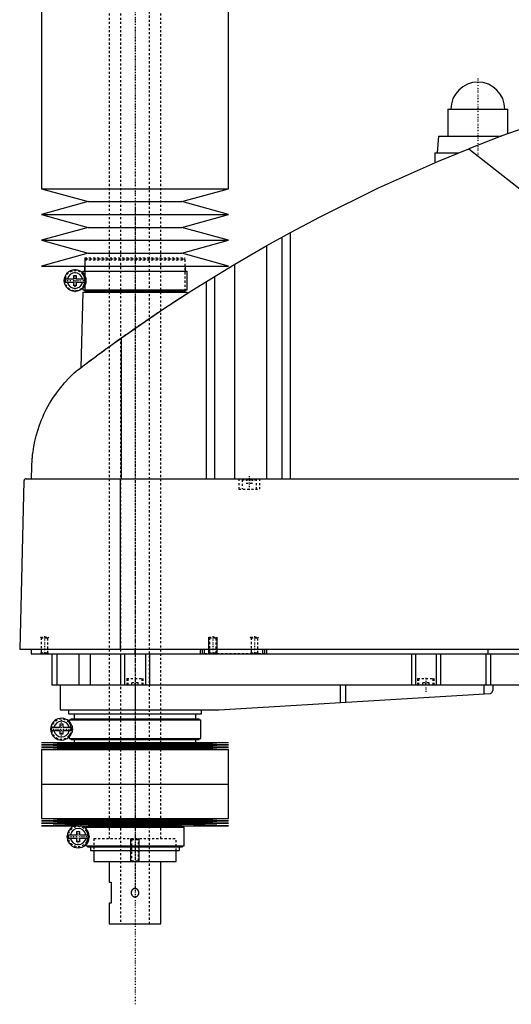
# Model space of a CAD drawing. Extents: x -1056 to 156, y -136 to 715.
# Tile 1 of 5: x -1056 to -819, y -136 to 338. Entities that reach past the tile are written whole.
import ezdxf

# ---------------------------------------------------------------- set-up
doc = ezdxf.new("R2010")
doc.units = 0
doc.linetypes.add('CENTER', pattern=[1.5, 0.45, -0.5, 0.05, -0.5])
doc.linetypes.add('DASHED', pattern=[2, 1, -1])
for name, color, linetype in [('AM_0', 7, 'CONTINUOUS'), ('AM_10', 7, 'CONTINUOUS'), ('AM_3', 7, 'DASHED'), ('AM_7', 7, 'CENTER')]:
    doc.layers.add(name, color=color, linetype=linetype)

msp = doc.modelspace()

# ---------------------------------------------------------------- linework, layer by layer
at = {"layer": 'AM_0', "color": 7, "linetype": 'CONTINUOUS'}
for p, q in [((-1045, 435.75), (-1045, 256.2)), ((-955, 256.2), (-955, 435.75)), ((-849.5, 294.5), (-849.5, 281.5)), ((-849.5, 294.5), (-820.5, 294.5)), ((-820.5, 282.67), (-820.5, 294.5)), ((-854, 281.5), (-854.5, 273.5)), ((-854, 281.5), (-823.65, 281.5)), ((-839.33, 275.44), (-695.22, 161.75)), ((-855.65, 273.5), (-855.65, 268.73)), ((-855.65, 273.5), (-844.16, 273.5)), ((-1045, 256.2), (-1022.5, 250)), ((-1045, 256.2), (-955, 256.2)), ((-977.5, 250), (-955, 256.2)), ((-1022.5, 250), (-1045, 243.8)), ((-1022.5, 250), (-977.5, 250)), ((-955, 243.8), (-977.5, 250)), ((-1045, 243.8), (-1022.5, 237.6)), ((-1045, 243.8), (-955, 243.8)), ((-977.5, 237.6), (-955, 243.8)), ((-1022.5, 237.6), (-1045, 231.4)), ((-1022.5, 237.6), (-977.5, 237.6)), ((-955, 231.4), (-977.5, 237.6)), ((-936.56, 228.89), (-925.22, 235.17)), ((-929.22, 116.6), (-929.22, 232.98)), ((-925.22, 116.6), (-925.22, 235.17)), ((-1045, 231.4), (-1022.5, 225.2)), ((-1045, 231.4), (-955, 231.4)), ((-977.5, 225.2), (-955, 231.4)), ((-951.96, 219.97), (-936.56, 228.89)), ((-936.56, 116.6), (-936.56, 228.89)), ((-1022.5, 225.2), (-1045, 219)), ((-1022.5, 225.2), (-977.5, 225.2)), ((-955, 219), (-977.5, 225.2)), ((-1045, 219), (-955, 219)), ((-1024.35, 219), (-1024.35, 216.5)), ((-975.65, 216.5), (-975.65, 219)), ((-965.65, 211.64), (-951.96, 219.97)), ((-951.96, 116.6), (-951.96, 219.97)), ((-1029.45, 212.9), (-1029.45, 214.5)), ((-1029.45, 214.5), (-1028.25, 214.5)), ((-1028.25, 214.5), (-1028.25, 212.9)), ((-1025.15, 216.5), (-1025.15, 215.72)), ((-1025.15, 216.5), (-974.85, 216.5)), ((-974.85, 207.5), (-974.85, 216.5)), ((-961.52, 116.6), (-961.52, 214.2)), ((-1033.63, 212.9), (-1029.45, 212.9)), ((-1029.45, 211.1), (-1033.63, 211.1)), ((-1029.45, 209.5), (-1029.45, 211.1)), ((-1028.25, 209.5), (-1029.45, 209.5)), ((-1028.25, 212.9), (-1024.07, 212.9)), ((-1028.25, 211.1), (-1028.25, 209.5)), ((-1024.07, 211.1), (-1028.25, 211.1)), ((-965.65, 116.6), (-965.65, 211.64)), ((-1025.17, 206.5), (-1026.04, 170.15)), ((-1025.17, 206.5), (-974.83, 206.5)), ((-1025.15, 208.28), (-1025.15, 207.5)), ((-1025.15, 207.5), (-974.85, 207.5)), ((-1024.35, 207.5), (-1024.35, 207)), ((-1024.35, 207), (-975.65, 207)), ((-1024.18, 207), (-1024.18, 206.5)), ((-975.83, 206.5), (-975.83, 207)), ((-975.65, 207), (-975.65, 207.5)), ((-974.81, 205.86), (-974.83, 206.5)), ((-1006.53, 116.6), (-1006.53, 184.45)), ((-1049.77, 116.6), (-1049.63, 122.62)), ((-1053.45, 115.63), (-1055.5, 34.5)), ((-1052.45, 116.6), (-482.05, 116.6)), ((-1007.01, 34.5), (-1007.01, 116.6)), ((-478.96, 34.5), (-1055.5, 34.5)), ((-1050, 34.5), (-1050, 32.5)), ((-1000, 32.5), (-1000, 34.5)), ((-968.5, 32.5), (-968.5, 34.5)), ((-967.5, 32.5), (-967.5, 34.5)), ((-966.5, 32.5), (-966.5, 34.5)), ((-938.5, 32.5), (-938.5, 34.5)), ((-937.5, 32.5), (-937.5, 34.5)), ((-936.5, 32.5), (-936.5, 34.5)), ((-830, 32.5), (-830, 34.5)), ((-1050, 32.5), (-510, 32.5)), ((-1040, 32.5), (-1040, 17.5)), ((-1037.69, 32.5), (-1037.69, 17.5)), ((-1027.09, 32.5), (-1027.09, 17.5)), ((-1021.56, 32.5), (-1021.56, 17.5)), ((-1007, 32.5), (-1007, 17.5)), ((-1005, 32.5), (-1005, 17.5)), ((-995, 32.5), (-995, 17.5)), ((-993, 32.5), (-993, 17.5)), ((-867, 32.5), (-867, 17.5)), ((-865, 32.5), (-865, 17.5)), ((-855, 32.5), (-855, 17.5)), ((-853, 32.5), (-853, 17.5)), ((-831.18, 32.5), (-831.18, 17.5)), ((-828.85, 32.5), (-828.85, 17.5)), ((-1040, 17.5), (-732, 17.5)), ((-1036, 17.5), (-1036, 5.5)), ((-1000, 17.5), (-1000, 5.5)), ((-901.33, 17.5), (-901.33, 8.99)), ((-898.68, 17.5), (-898.68, 9.14)), ((-832.14, 17.5), (-832.14, 13.1)), ((-827.8, 17.5), (-827.8, 14.74)), ((-959.7, 5.52), (-829.14, 13.27)), ((-1036, 5.5), (-960.3, 5.5)), ((-1032, 5.5), (-1032, 3.5)), ((-968, 3.5), (-968, 5.5)), ((-1032, 3.5), (-968, 3.5)), ((-1031.65, 0.7), (-1031.65, -0.08)), ((-1031.65, 0.7), (-968.35, 0.7)), ((-1030.85, 1.2), (-1030.85, 0.7)), ((-1030.85, 1.2), (-969.15, 1.2)), ((-1029.35, 3.5), (-1029.35, 1.2)), ((-970.65, 1.2), (-970.65, 3.5)), ((-969.15, 0.7), (-969.15, 1.2)), ((-968.35, -8.3), (-968.35, 0.7)), ((-1040.13, -2.9), (-1035.95, -2.9)), ((-1035.95, -4.7), (-1040.13, -4.7)), ((-1035.95, -2.9), (-1035.95, -1.3)), ((-1035.95, -1.3), (-1034.75, -1.3)), ((-1035.95, -6.3), (-1035.95, -4.7)), ((-1034.75, -1.3), (-1034.75, -2.9)), ((-1034.75, -2.9), (-1030.57, -2.9)), ((-1034.75, -4.7), (-1034.75, -6.3)), ((-1030.57, -4.7), (-1034.75, -4.7)), ((-1034.75, -6.3), (-1035.95, -6.3)), ((-1031.65, -7.52), (-1031.65, -8.3)), ((-1031.65, -8.3), (-968.35, -8.3)), ((-1030.85, -8.3), (-1030.85, -8.8)), ((-1030.85, -8.8), (-969.15, -8.8)), ((-1029.35, -8.8), (-1029.35, -10.25)), ((-970.65, -10.25), (-970.65, -8.8)), ((-969.15, -8.8), (-969.15, -8.3)), ((-1045, -10.25), (-1022.5, -10.82)), ((-1045, -10.25), (-955, -10.25)), ((-1022.5, -10.82), (-1045, -11.39)), ((-1045, -11.39), (-1022.5, -11.96)), ((-1045, -11.39), (-955, -11.39)), ((-1022.5, -11.96), (-1045, -12.53)), ((-1045, -12.53), (-1022.5, -13.1)), ((-1045, -12.53), (-955, -12.53)), ((-1022.5, -13.1), (-1045, -13.67)), ((-1045, -13.67), (-1045, -30.25)), ((-1045, -13.67), (-955, -13.67)), ((-1022.5, -10.82), (-977.5, -10.82)), ((-1022.5, -11.96), (-977.5, -11.96)), ((-1022.5, -13.1), (-977.5, -13.1)), ((-977.5, -10.82), (-955, -10.25)), ((-955, -11.39), (-977.5, -10.82)), ((-977.5, -11.96), (-955, -11.39)), ((-955, -12.53), (-977.5, -11.96)), ((-977.5, -13.1), (-955, -12.53)), ((-955, -13.67), (-977.5, -13.1)), ((-955, -30.25), (-955, -13.67)), ((-1045, -30.25), (-955, -30.25)), ((-1045, -30.25), (-1045, -46.83)), ((-1045, -30.25), (-955, -30.25)), ((-955, -46.83), (-955, -30.25)), ((-1045, -46.83), (-1022.5, -47.4)), ((-1045, -46.83), (-955, -46.83)), ((-977.5, -47.4), (-955, -46.83)), ((-1022.5, -47.4), (-1045, -47.97)), ((-1045, -47.97), (-1022.5, -48.54)), ((-1045, -47.97), (-955, -47.97)), ((-1022.5, -48.54), (-1045, -49.11)), ((-1045, -49.11), (-1022.5, -49.68)), ((-1045, -49.11), (-955, -49.11)), ((-1022.5, -49.68), (-1045, -50.25)), ((-1045, -50.25), (-955, -50.25)), ((-1023.65, -51), (-1023.65, -51.6)), ((-1023.65, -51), (-976.35, -51)), ((-1022.85, -50.5), (-1022.85, -51)), ((-1022.85, -50.5), (-977.15, -50.5)), ((-1022.5, -47.4), (-977.5, -47.4)), ((-1022.5, -48.54), (-977.5, -48.54)), ((-1022.5, -49.68), (-977.5, -49.68)), ((-1021.35, -50.25), (-1021.35, -50.5)), ((-978.65, -50.5), (-978.65, -50.25)), ((-955, -47.97), (-977.5, -47.4)), ((-977.5, -48.54), (-955, -47.97)), ((-955, -49.11), (-977.5, -48.54)), ((-977.5, -49.68), (-955, -49.11)), ((-955, -50.25), (-977.5, -49.68)), ((-977.15, -51), (-977.15, -50.5)), ((-976.35, -60), (-976.35, -51)), ((-1032.26, -54.6), (-1027.95, -54.6)), ((-1027.95, -56.4), (-1032.26, -56.4)), ((-1027.95, -54.6), (-1027.95, -53)), ((-1027.95, -53), (-1026.75, -53)), ((-1027.95, -58), (-1027.95, -56.4)), ((-1026.75, -53), (-1026.75, -54.6)), ((-1026.75, -54.6), (-1022.44, -54.6)), ((-1026.75, -56.4), (-1026.75, -58)), ((-1022.44, -56.4), (-1026.75, -56.4)), ((-1026.75, -58), (-1027.95, -58)), ((-1023.65, -59.4), (-1023.65, -60)), ((-1023.65, -60), (-976.35, -60)), ((-1022.85, -60), (-1022.85, -60.5)), ((-1022.85, -60.5), (-977.15, -60.5)), ((-1021.35, -60.5), (-1021.35, -62.2)), ((-978.65, -62.2), (-978.65, -60.5)), ((-977.15, -60.5), (-977.15, -60)), ((-1021.35, -62.2), (-978.65, -62.2)), ((-1019.75, -62.2), (-1019.75, -67.5)), ((-980.25, -67.5), (-980.25, -62.2)), ((-1019.75, -67.5), (-980.25, -67.5)), ((-1012.5, -67.5), (-1012.5, -77.5)), ((-987.5, -97.5), (-987.5, -67.5)), ((-1012.5, -77.5), (-1011.5, -77.5)), ((-1011.5, -77.5), (-1011.5, -87.5)), ((-1012.5, -87.5), (-1012.5, -97.5)), ((-1011.5, -87.5), (-1012.5, -87.5)), ((-1012.5, -97.5), (-987.5, -97.5))]:
    msp.add_line(p, q, dxfattribs=at)
for points in [[(-742.03, 307.16, 0), (-758.52, 302.74, 0), (-791.19, 292.86, 0), (-823.4, 281.59, 0), (-839.33, 275.44, 0)], [(-925.22, 235.17, 0), (-911.24, 242.59, 0), (-882.87, 256.58, 0), (-853.96, 269.45, 0), (-839.33, 275.44, 0)], [(-1006.53, 184.45, 0), (-999.84, 189.16, 0), (-986.3, 198.36, 0), (-972.58, 207.29, 0), (-965.65, 211.64, 0)], [(-1028.19, 168.52, 0), (-1027.65, 168.93, 0), (-1026.56, 169.75, 0), (-1025.45, 170.59, 0), (-1024.89, 171.01, 0), (-1024.33, 171.44, 0), (-1023.19, 172.3, 0), (-1022.03, 173.16, 0), (-1020.86, 174.04, 0), (-1019.67, 174.92, 0), (-1018.47, 175.81, 0), (-1017.86, 176.26, 0), (-1017.25, 176.7, 0), (-1016.03, 177.6, 0), (-1014.79, 178.51, 0), (-1013.54, 179.42, 0), (-1012.29, 180.33, 0), (-1011.02, 181.24, 0), (-1010.38, 181.7, 0), (-1009.75, 182.16, 0), (-1008.46, 183.08, 0), (-1007.18, 184, 0), (-1006.53, 184.45, 0)], [(-1049.63, 122.62, 0), (-1049.63, 122.9, 0), (-1049.61, 123.44, 0), (-1049.59, 123.97, 0), (-1049.58, 124.22, 0), (-1049.56, 124.47, 0), (-1049.53, 124.96, 0), (-1049.5, 125.44, 0), (-1049.47, 125.91, 0), (-1049.43, 126.37, 0), (-1049.39, 126.83, 0), (-1049.37, 127.05, 0), (-1049.35, 127.27, 0), (-1049.31, 127.72, 0), (-1049.26, 128.15, 0), (-1049.07, 129.67, 0), (-1048.88, 130.94, 0), (-1048.67, 132.21, 0), (-1048.16, 134.76, 0), (-1047.54, 137.32, 0), (-1046.8, 139.89, 0), (-1045.93, 142.48, 0), (-1044.93, 145.07, 0), (-1044.38, 146.37, 0), (-1043.8, 147.67, 0), (-1042.52, 150.27, 0), (-1041.09, 152.85, 0), (-1039.52, 155.41, 0), (-1037.8, 157.92, 0), (-1035.93, 160.4, 0), (-1034.94, 161.61, 0), (-1033.91, 162.81, 0), (-1031.74, 165.15, 0), (-1029.41, 167.42, 0), (-1028.19, 168.52, 0)], [(-1052.45, 116.6, 0), (-1052.48, 116.6, 0), (-1052.54, 116.6, 0), (-1052.61, 116.59, 0), (-1052.64, 116.58, 0), (-1052.67, 116.57, 0), (-1052.74, 116.56, 0), (-1052.8, 116.54, 0), (-1052.86, 116.51, 0), (-1052.93, 116.48, 0), (-1052.99, 116.44, 0), (-1053.02, 116.42, 0), (-1053.05, 116.4, 0), (-1053.1, 116.36, 0), (-1053.16, 116.3, 0), (-1053.21, 116.24, 0), (-1053.27, 116.18, 0), (-1053.3, 116.13, 0), (-1053.3, 116.12, 0), (-1053.31, 116.11, 0), (-1053.32, 116.1, 0), (-1053.32, 116.09, 0), (-1053.33, 116.08, 0), (-1053.34, 116.06, 0), (-1053.34, 116.05, 0), (-1053.35, 116.04, 0), (-1053.35, 116.03, 0), (-1053.36, 116.01, 0), (-1053.37, 116, 0), (-1053.37, 115.99, 0), (-1053.38, 115.97, 0), (-1053.39, 115.95, 0), (-1053.39, 115.93, 0), (-1053.4, 115.91, 0), (-1053.41, 115.89, 0), (-1053.41, 115.88, 0), (-1053.41, 115.87, 0), (-1053.42, 115.84, 0), (-1053.43, 115.82, 0), (-1053.43, 115.79, 0), (-1053.43, 115.78, 0), (-1053.43, 115.77, 0), (-1053.44, 115.77, 0), (-1053.44, 115.77, 0), (-1053.44, 115.76, 0), (-1053.44, 115.76, 0), (-1053.44, 115.75, 0), (-1053.44, 115.75, 0), (-1053.44, 115.74, 0), (-1053.44, 115.74, 0), (-1053.44, 115.74, 0), (-1053.44, 115.73, 0), (-1053.44, 115.73, 0), (-1053.44, 115.72, 0), (-1053.44, 115.72, 0), (-1053.44, 115.72, 0), (-1053.44, 115.71, 0), (-1053.44, 115.71, 0), (-1053.44, 115.71, 0), (-1053.44, 115.7, 0), (-1053.45, 115.7, 0), (-1053.45, 115.69, 0), (-1053.45, 115.69, 0), (-1053.45, 115.68, 0), (-1053.45, 115.68, 0), (-1053.45, 115.67, 0), (-1053.45, 115.67, 0), (-1053.45, 115.67, 0), (-1053.45, 115.66, 0), (-1053.45, 115.65, 0), (-1053.45, 115.65, 0), (-1053.45, 115.64, 0), (-1053.45, 115.64, 0), (-1053.45, 115.64, 0), (-1053.45, 115.63, 0), (-1053.45, 115.63, 0), (-1053.45, 115.63, 0)], [(-829.14, 13.27, 0), (-829.07, 13.3, 0), (-828.93, 13.36, 0), (-828.8, 13.42, 0), (-828.73, 13.46, 0), (-828.67, 13.49, 0), (-828.56, 13.57, 0), (-828.45, 13.66, 0), (-828.35, 13.75, 0), (-828.26, 13.84, 0), (-828.18, 13.94, 0), (-828.14, 13.99, 0), (-828.11, 14.04, 0), (-828.04, 14.14, 0), (-827.98, 14.24, 0), (-827.93, 14.34, 0), (-827.89, 14.44, 0), (-827.86, 14.53, 0), (-827.84, 14.58, 0), (-827.84, 14.58, 0), (-827.84, 14.6, 0), (-827.83, 14.61, 0), (-827.83, 14.62, 0), (-827.83, 14.62, 0), (-827.83, 14.64, 0), (-827.82, 14.65, 0), (-827.82, 14.66, 0), (-827.82, 14.67, 0), (-827.81, 14.68, 0), (-827.81, 14.69, 0), (-827.81, 14.69, 0), (-827.81, 14.7, 0), (-827.81, 14.71, 0), (-827.8, 14.72, 0), (-827.8, 14.72, 0), (-827.8, 14.73, 0), (-827.8, 14.73, 0), (-827.8, 14.73, 0), (-827.8, 14.73, 0), (-827.8, 14.74, 0), (-827.8, 14.74, 0)], [(-1030.34, -2.22, 0), (-1030.34, -2.23, 0), (-1030.34, -2.24, 0), (-1030.33, -2.26, 0), (-1030.33, -2.27, 0), (-1030.33, -2.28, 0), (-1030.32, -2.29, 0), (-1030.32, -2.31, 0), (-1030.31, -2.33, 0), (-1030.31, -2.35, 0), (-1030.3, -2.37, 0), (-1030.3, -2.38, 0), (-1030.3, -2.39, 0), (-1030.3, -2.41, 0), (-1030.29, -2.44, 0), (-1030.29, -2.46, 0), (-1030.28, -2.48, 0), (-1030.28, -2.51, 0), (-1030.28, -2.52, 0), (-1030.27, -2.53, 0), (-1030.27, -2.56, 0), (-1030.27, -2.58, 0), (-1030.26, -2.59, 0), (-1030.26, -2.61, 0), (-1030.26, -2.63, 0), (-1030.25, -2.66, 0), (-1030.25, -2.67, 0), (-1030.25, -2.69, 0), (-1030.25, -2.71, 0), (-1030.24, -2.74, 0), (-1030.24, -2.77, 0), (-1030.24, -2.8, 0), (-1030.23, -2.83, 0), (-1030.23, -2.84, 0), (-1030.23, -2.86, 0), (-1030.23, -2.89, 0), (-1030.23, -2.92, 0), (-1030.22, -2.95, 0), (-1030.22, -2.98, 0), (-1030.22, -3.02, 0), (-1030.22, -3.03, 0), (-1030.22, -3.05, 0), (-1030.21, -3.08, 0), (-1030.21, -3.11, 0), (-1030.21, -3.15, 0), (-1030.21, -3.18, 0), (-1030.2, -3.21, 0), (-1030.2, -3.23, 0), (-1030.2, -3.25, 0), (-1030.2, -3.28, 0), (-1030.2, -3.31, 0), (-1030.19, -3.43, 0), (-1030.19, -3.64, 0), (-1030.19, -3.74, 0), (-1030.19, -3.84, 0), (-1030.19, -4.04, 0), (-1030.2, -4.25, 0), (-1030.2, -4.37, 0), (-1030.21, -4.4, 0), (-1030.21, -4.43, 0), (-1030.21, -4.45, 0), (-1030.21, -4.47, 0), (-1030.21, -4.5, 0), (-1030.21, -4.53, 0), (-1030.22, -4.56, 0), (-1030.22, -4.6, 0), (-1030.22, -4.63, 0), (-1030.22, -4.65, 0), (-1030.22, -4.66, 0), (-1030.23, -4.7, 0), (-1030.23, -4.73, 0), (-1030.23, -4.76, 0), (-1030.24, -4.79, 0), (-1030.24, -4.83, 0), (-1030.24, -4.84, 0), (-1030.24, -4.86, 0), (-1030.25, -4.89, 0), (-1030.25, -4.92, 0), (-1030.25, -4.93, 0), (-1030.26, -4.95, 0), (-1030.26, -4.98, 0), (-1030.26, -5.01, 0), (-1030.27, -5.03, 0), (-1030.27, -5.04, 0), (-1030.27, -5.07, 0), (-1030.28, -5.1, 0), (-1030.28, -5.12, 0), (-1030.29, -5.15, 0), (-1030.29, -5.18, 0), (-1030.3, -5.19, 0), (-1030.3, -5.2, 0), (-1030.3, -5.23, 0), (-1030.31, -5.25, 0), (-1030.31, -5.27, 0), (-1030.32, -5.29, 0), (-1030.32, -5.31, 0), (-1030.33, -5.32, 0), (-1030.33, -5.33, 0), (-1030.34, -5.35, 0), (-1030.34, -5.37, 0), (-1030.34, -5.38, 0)]]:
    msp.add_polyline3d(points, dxfattribs=at)
msp.add_circle((-1028.85, 212), 5.25, dxfattribs=at)
for centre, radius, start, end in [((-835, 294.5), 13, 0, 180), ((-1028.85, 212), 3.75, 13.8865, 166.1135), ((-1028.85, 212), 4.87, 169.3459, 190.6541), ((-1028.85, 212), 3.75, 193.8865, 346.1135), ((-1028.85, 212), 4.87, 349.3459, 10.6541), ((-960.3, 15.5), 10, 270, 273.4), ((-1035.35, -3.8), 5.25, 17.5154, 342.4846), ((-1035.35, -3.8), 4.87, 169.3459, 190.6541), ((-1035.35, -3.8), 3.75, 13.8865, 166.1135), ((-1035.35, -3.8), 3.75, 193.8865, 346.1135), ((-1035.35, -3.8), 4.87, 349.3459, 10.6541), ((-1027.35, -55.5), 5.38, 102.3808, 77.6192), ((-1027.35, -55.5), 3.87, 13.43, 166.57), ((-1027.35, -55.5), 4.99, 169.6156, 190.3844), ((-1027.35, -55.5), 3.88, 193.43, 346.57), ((-1027.35, -55.5), 4.99, 349.6156, 10.3844)]:
    msp.add_arc(centre, radius, start, end, dxfattribs=at)
at = {"layer": 'AM_10', "color": 7, "linetype": 'CONTINUOUS'}
for p, q in [((-964.5, 32.5), (-964.5, 40.5)), ((-960.5, 32.5), (-960.5, 40.5)), ((-1002, -67.5), (-1002, -56.5)), ((-998, -67.5), (-998, -56.5))]:
    msp.add_line(p, q, dxfattribs=at)
at = {"layer": 'AM_3', "color": 6, "linetype": 'DASHED'}
for p, q in [((-1007, 676.5), (-1007, -97.5)), ((-993, -97.5), (-993, 676.5)), ((-1012.5, 664.5), (-1012.5, -56.5)), ((-987.5, -56.5), (-987.5, 664.5)), ((-1024.18, 223), (-1024.18, 207)), ((-1024.18, 223), (-975.83, 223)), ((-975.83, 207), (-975.83, 223)), ((-1023.67, 222.5), (-1024.18, 222)), ((-1024.18, 222), (-1024.18, 207)), ((-1024.18, 222), (-975.83, 222)), ((-1023.67, 222.5), (-976.33, 222.5)), ((-975.83, 222), (-976.33, 222.5)), ((-975.83, 207), (-975.83, 222)), ((-1025.15, 215.72), (-1025.15, 215.06)), ((-1024.16, 209.65), (-1024.16, 214.35)), ((-1025.15, 208.94), (-1025.15, 208.28)), ((-950, 116.6), (-950, 111.6)), ((-948.1, 116.6), (-948.5, 116.2)), ((-948.5, 116.2), (-948.5, 111.6)), ((-948.5, 116.2), (-941.5, 116.2)), ((-946.5, 116.6), (-946.5, 114.6)), ((-946.5, 114.6), (-943.5, 114.6)), ((-945, 116.6), (-945, 114.6)), ((-943.5, 116.6), (-943.5, 114.6)), ((-941.5, 116.2), (-941.9, 116.6)), ((-941.5, 111.6), (-941.5, 116.2)), ((-940, 111.6), (-940, 116.6)), ((-950, 111.6), (-940, 111.6)), ((-1045.5, 40.5), (-1045.12, 40.12)), ((-1045.5, 40.5), (-1041.5, 40.5)), ((-1045.12, 40.12), (-1045.12, 32.88)), ((-1045.12, 40.12), (-1041.88, 40.12)), ((-1041.88, 40.12), (-1041.5, 40.5)), ((-1041.88, 32.88), (-1041.88, 40.12)), ((-964.5, 40.5), (-964.12, 40.12)), ((-964.5, 40.5), (-960.5, 40.5)), ((-964.12, 40.12), (-964.12, 32.88)), ((-964.12, 40.12), (-960.88, 40.12)), ((-960.88, 40.12), (-960.5, 40.5)), ((-960.88, 32.88), (-960.88, 40.12)), ((-944.5, 40.5), (-944.12, 40.12)), ((-944.5, 40.5), (-940.5, 40.5)), ((-944.12, 40.12), (-944.12, 32.88)), ((-944.12, 40.12), (-940.88, 40.12)), ((-940.88, 40.12), (-940.5, 40.5)), ((-940.88, 32.88), (-940.88, 40.12)), ((-1045.12, 32.88), (-1045.5, 32.5)), ((-1045.12, 32.88), (-1041.88, 32.88)), ((-1041.5, 32.5), (-1041.88, 32.88)), ((-937.5, 32.5), (-966.5, 32.5)), ((-964.12, 32.88), (-964.5, 32.5)), ((-964.12, 32.88), (-960.88, 32.88)), ((-960.5, 32.5), (-960.88, 32.88)), ((-944.12, 32.88), (-944.5, 32.5)), ((-944.12, 32.88), (-940.88, 32.88)), ((-940.5, 32.5), (-940.88, 32.88)), ((-1004, 20.5), (-1004, 17.5)), ((-1004, 20.5), (-996, 20.5)), ((-1003.5, 20.5), (-1003.5, 17.5)), ((-996.5, 17.5), (-996.5, 20.5)), ((-996, 17.5), (-996, 20.5)), ((-864, 20.5), (-864, 17.5)), ((-864, 20.5), (-856, 20.5)), ((-863.5, 20.5), (-863.5, 17.5)), ((-856.5, 17.5), (-856.5, 20.5)), ((-856, 17.5), (-856, 20.5)), ((-998.5, 18.5), (-1001.5, 18.5)), ((-1001.5, 17.5), (-1001.5, 18.5)), ((-1000, 17.5), (-1000, 18.5)), ((-998.5, 17.5), (-998.5, 18.5)), ((-858.5, 18.5), (-861.5, 18.5)), ((-861.5, 17.5), (-861.5, 18.5)), ((-860, 17.5), (-860, 18.5)), ((-858.5, 17.5), (-858.5, 18.5)), ((-1031.65, -0.08), (-1031.65, -0.74)), ((-1030.87, -6.53), (-1030.87, -1.07)), ((-1031.65, -6.86), (-1031.65, -7.52)), ((-1023.65, -51.6), (-1023.65, -52.44)), ((-1022.59, -58), (-1022.59, -53)), ((-1019.75, -56.5), (-980.25, -56.5)), ((-1019.75, -56.5), (-1019.75, -62.2)), ((-1019.75, -56.5), (-980.25, -56.5)), ((-1002, -56.5), (-1001.62, -56.88)), ((-998.38, -56.88), (-998, -56.5)), ((-980.25, -62.2), (-980.25, -56.5)), ((-1023.65, -58.56), (-1023.65, -59.4)), ((-1001.62, -56.88), (-1001.62, -67.12)), ((-1001.62, -56.88), (-998.38, -56.88)), ((-998.38, -67.12), (-998.38, -56.88)), ((-1001.62, -67.12), (-1002, -67.5)), ((-1001.62, -67.12), (-998.38, -67.12)), ((-998, -67.5), (-998.38, -67.12))]:
    msp.add_line(p, q, dxfattribs=at)
for points in [[(-1024.16, 213, 0), (-1024.16, 213.03, 0), (-1024.18, 213.09, 0), (-1024.19, 213.14, 0), (-1024.19, 213.17, 0), (-1024.2, 213.2, 0), (-1024.21, 213.25, 0), (-1024.23, 213.29, 0), (-1024.24, 213.34, 0), (-1024.25, 213.39, 0), (-1024.27, 213.43, 0), (-1024.28, 213.45, 0), (-1024.28, 213.47, 0), (-1024.3, 213.52, 0), (-1024.31, 213.56, 0), (-1024.32, 213.6, 0), (-1024.34, 213.64, 0), (-1024.35, 213.67, 0), (-1024.36, 213.69, 0), (-1024.37, 213.71, 0), (-1024.38, 213.75, 0), (-1024.39, 213.78, 0), (-1024.4, 213.8, 0), (-1024.41, 213.82, 0), (-1024.42, 213.85, 0), (-1024.43, 213.88, 0), (-1024.44, 213.9, 0), (-1024.45, 213.92, 0), (-1024.46, 213.95, 0), (-1024.48, 213.98, 0), (-1024.52, 214.08, 0), (-1024.61, 214.24, 0), (-1024.68, 214.38, 0), (-1024.76, 214.51, 0), (-1024.83, 214.62, 0), (-1024.86, 214.67, 0), (-1024.89, 214.71, 0), (-1024.95, 214.79, 0), (-1025, 214.86, 0), (-1025.04, 214.92, 0), (-1025.08, 214.97, 0), (-1025.11, 215, 0), (-1025.12, 215.02, 0), (-1025.13, 215.03, 0), (-1025.14, 215.05, 0), (-1025.15, 215.06, 0), (-1025.15, 215.06, 0)], [(-1025.15, 208.94, 0), (-1025.15, 208.94, 0), (-1025.14, 208.95, 0), (-1025.13, 208.97, 0), (-1025.12, 208.98, 0), (-1025.11, 209, 0), (-1025.08, 209.03, 0), (-1025.04, 209.08, 0), (-1025, 209.14, 0), (-1024.95, 209.21, 0), (-1024.89, 209.29, 0), (-1024.86, 209.33, 0), (-1024.83, 209.38, 0), (-1024.76, 209.49, 0), (-1024.68, 209.62, 0), (-1024.61, 209.76, 0), (-1024.52, 209.92, 0), (-1024.48, 210.02, 0), (-1024.46, 210.05, 0), (-1024.45, 210.08, 0), (-1024.44, 210.1, 0), (-1024.43, 210.12, 0), (-1024.42, 210.15, 0), (-1024.41, 210.18, 0), (-1024.4, 210.2, 0), (-1024.39, 210.22, 0), (-1024.38, 210.25, 0), (-1024.37, 210.29, 0), (-1024.36, 210.31, 0), (-1024.35, 210.33, 0), (-1024.34, 210.36, 0), (-1024.32, 210.4, 0), (-1024.31, 210.44, 0), (-1024.3, 210.48, 0), (-1024.28, 210.53, 0), (-1024.28, 210.55, 0), (-1024.27, 210.57, 0), (-1024.25, 210.61, 0), (-1024.24, 210.66, 0), (-1024.23, 210.71, 0), (-1024.21, 210.75, 0), (-1024.2, 210.8, 0), (-1024.19, 210.83, 0), (-1024.19, 210.86, 0), (-1024.18, 210.91, 0), (-1024.16, 210.97, 0), (-1024.16, 211, 0)], [(-1026.04, 170.15, 0), (-1026.04, 170.15, 0), (-1026.01, 170.17, 0), (-1025.96, 170.21, 0), (-1025.93, 170.23, 0), (-1025.89, 170.26, 0), (-1025.78, 170.34, 0), (-1025.66, 170.44, 0), (-1025.5, 170.55, 0), (-1025.32, 170.69, 0), (-1025.12, 170.84, 0), (-1025.01, 170.93, 0), (-1024.89, 171.02, 0), (-1024.64, 171.21, 0), (-1024.36, 171.41, 0), (-1024.06, 171.64, 0), (-1023.74, 171.88, 0), (-1023.4, 172.14, 0), (-1023.22, 172.27, 0), (-1023.04, 172.41, 0), (-1022.66, 172.7, 0), (-1022.26, 172.99, 0), (-1022.05, 173.15, 0), (-1021.84, 173.3, 0), (-1021.41, 173.63, 0), (-1020.97, 173.96, 0), (-1020.74, 174.12, 0), (-1020.51, 174.3, 0), (-1020.04, 174.64, 0), (-1019.57, 175, 0), (-1019.08, 175.35, 0), (-1018.59, 175.72, 0), (-1018.08, 176.09, 0), (-1017.82, 176.28, 0), (-1017.56, 176.48, 0), (-1017.02, 176.87, 0), (-1016.47, 177.28, 0), (-1015.91, 177.69, 0), (-1015.34, 178.11, 0), (-1014.75, 178.54, 0), (-1014.45, 178.76, 0), (-1014.15, 178.97, 0), (-1013.54, 179.42, 0), (-1012.93, 179.86, 0), (-1012.3, 180.32, 0), (-1011.67, 180.78, 0), (-1011.02, 181.24, 0), (-1010.7, 181.47, 0), (-1010.37, 181.71, 0), (-1009.72, 182.18, 0), (-1009.06, 182.65, 0), (-1008.39, 183.13, 0), (-1007.73, 183.6, 0), (-1007.05, 184.08, 0), (-1006.72, 184.32, 0), (-1006.38, 184.56, 0), (-1005.7, 185.04, 0), (-1005.03, 185.52, 0), (-1004.35, 186, 0), (-1003.67, 186.47, 0), (-1003, 186.95, 0), (-1002.66, 187.18, 0), (-1002.33, 187.42, 0), (-1001.66, 187.89, 0), (-1001, 188.35, 0), (-1000.67, 188.58, 0), (-1000.34, 188.81, 0), (-999.68, 189.26, 0), (-999.03, 189.72, 0), (-998.69, 189.95, 0), (-998.36, 190.18, 0), (-997.69, 190.65, 0), (-997.02, 191.11, 0), (-996.34, 191.58, 0), (-995.66, 192.04, 0), (-994.98, 192.51, 0), (-994.64, 192.74, 0), (-994.3, 192.98, 0), (-993.61, 193.44, 0), (-992.93, 193.9, 0), (-992.26, 194.36, 0), (-991.58, 194.82, 0), (-990.91, 195.27, 0), (-990.58, 195.5, 0), (-990.25, 195.72, 0), (-989.59, 196.16, 0), (-988.94, 196.6, 0), (-988.29, 197.03, 0), (-987.66, 197.46, 0), (-987.03, 197.88, 0), (-986.72, 198.09, 0), (-986.41, 198.29, 0), (-985.8, 198.69, 0), (-985.21, 199.09, 0), (-984.62, 199.48, 0), (-984.05, 199.85, 0), (-983.5, 200.22, 0), (-983.22, 200.4, 0), (-982.95, 200.58, 0), (-982.43, 200.92, 0), (-981.91, 201.26, 0), (-981.42, 201.58, 0), (-980.93, 201.9, 0), (-980.46, 202.21, 0), (-980.22, 202.37, 0), (-979.99, 202.52, 0), (-979.53, 202.81, 0), (-979.09, 203.1, 0), (-978.88, 203.24, 0), (-978.67, 203.38, 0), (-978.26, 203.64, 0), (-977.87, 203.89, 0), (-977.68, 204.02, 0), (-977.5, 204.13, 0), (-977.15, 204.36, 0), (-976.82, 204.57, 0), (-976.52, 204.77, 0), (-976.23, 204.95, 0), (-975.98, 205.12, 0), (-975.86, 205.19, 0), (-975.74, 205.27, 0), (-975.53, 205.4, 0), (-975.35, 205.52, 0), (-975.2, 205.62, 0), (-975.07, 205.7, 0), (-974.97, 205.76, 0), (-974.92, 205.79, 0), (-974.89, 205.81, 0), (-974.84, 205.85, 0), (-974.81, 205.86, 0), (-974.81, 205.86, 0)], [(-1030.87, -2.09, 0), (-1030.9, -2, 0), (-1030.97, -1.83, 0), (-1031.04, -1.69, 0), (-1031.07, -1.62, 0), (-1031.11, -1.55, 0), (-1031.17, -1.43, 0), (-1031.24, -1.33, 0), (-1031.3, -1.23, 0), (-1031.35, -1.14, 0), (-1031.41, -1.06, 0), (-1031.43, -1.03, 0), (-1031.45, -1, 0), (-1031.5, -0.94, 0), (-1031.53, -0.89, 0), (-1031.57, -0.84, 0), (-1031.6, -0.81, 0), (-1031.62, -0.78, 0), (-1031.63, -0.77, 0), (-1031.63, -0.76, 0), (-1031.64, -0.75, 0), (-1031.65, -0.74, 0), (-1031.65, -0.74, 0)], [(-1031.65, -6.86, 0), (-1031.65, -6.86, 0), (-1031.64, -6.85, 0), (-1031.63, -6.84, 0), (-1031.63, -6.83, 0), (-1031.62, -6.82, 0), (-1031.6, -6.79, 0), (-1031.57, -6.76, 0), (-1031.53, -6.71, 0), (-1031.5, -6.66, 0), (-1031.45, -6.6, 0), (-1031.43, -6.57, 0), (-1031.41, -6.54, 0), (-1031.35, -6.46, 0), (-1031.3, -6.37, 0), (-1031.24, -6.27, 0), (-1031.17, -6.17, 0), (-1031.11, -6.05, 0), (-1031.07, -5.98, 0), (-1031.04, -5.91, 0), (-1030.97, -5.77, 0), (-1030.9, -5.6, 0), (-1030.87, -5.51, 0)], [(-1022.59, -54.88, 0), (-1022.59, -54.85, 0), (-1022.6, -54.78, 0), (-1022.62, -54.71, 0), (-1022.62, -54.68, 0), (-1022.63, -54.65, 0), (-1022.64, -54.58, 0), (-1022.65, -54.52, 0), (-1022.66, -54.46, 0), (-1022.68, -54.41, 0), (-1022.69, -54.35, 0), (-1022.7, -54.32, 0), (-1022.7, -54.29, 0), (-1022.72, -54.24, 0), (-1022.73, -54.19, 0), (-1022.75, -54.14, 0), (-1022.76, -54.1, 0), (-1022.77, -54.05, 0), (-1022.78, -54.03, 0), (-1022.79, -54, 0), (-1022.8, -53.96, 0), (-1022.82, -53.92, 0), (-1022.83, -53.9, 0), (-1022.83, -53.88, 0), (-1022.85, -53.84, 0), (-1022.86, -53.8, 0), (-1022.87, -53.78, 0), (-1022.88, -53.76, 0), (-1022.89, -53.72, 0), (-1022.91, -53.69, 0), (-1022.92, -53.65, 0), (-1022.94, -53.62, 0), (-1022.95, -53.58, 0), (-1022.96, -53.56, 0), (-1022.96, -53.55, 0), (-1022.98, -53.52, 0), (-1022.99, -53.48, 0), (-1023.04, -53.38, 0), (-1023.13, -53.21, 0), (-1023.21, -53.07, 0), (-1023.29, -52.95, 0), (-1023.32, -52.89, 0), (-1023.36, -52.84, 0), (-1023.42, -52.74, 0), (-1023.48, -52.66, 0), (-1023.53, -52.6, 0), (-1023.57, -52.54, 0), (-1023.6, -52.5, 0), (-1023.61, -52.49, 0), (-1023.63, -52.47, 0), (-1023.64, -52.45, 0), (-1023.65, -52.44, 0), (-1023.65, -52.44, 0)], [(-1023.65, -58.56, 0), (-1023.65, -58.56, 0), (-1023.64, -58.55, 0), (-1023.63, -58.53, 0), (-1023.61, -58.51, 0), (-1023.6, -58.5, 0), (-1023.57, -58.46, 0), (-1023.53, -58.4, 0), (-1023.48, -58.34, 0), (-1023.42, -58.26, 0), (-1023.36, -58.16, 0), (-1023.32, -58.11, 0), (-1023.29, -58.05, 0), (-1023.21, -57.93, 0), (-1023.13, -57.79, 0), (-1023.04, -57.62, 0), (-1022.99, -57.52, 0), (-1022.98, -57.48, 0), (-1022.96, -57.45, 0), (-1022.96, -57.44, 0), (-1022.95, -57.42, 0), (-1022.94, -57.38, 0), (-1022.92, -57.35, 0), (-1022.91, -57.31, 0), (-1022.89, -57.28, 0), (-1022.88, -57.24, 0), (-1022.87, -57.22, 0), (-1022.86, -57.2, 0), (-1022.85, -57.16, 0), (-1022.83, -57.12, 0), (-1022.83, -57.1, 0), (-1022.82, -57.08, 0), (-1022.8, -57.04, 0), (-1022.79, -57, 0), (-1022.78, -56.97, 0), (-1022.77, -56.95, 0), (-1022.76, -56.9, 0), (-1022.75, -56.86, 0), (-1022.73, -56.81, 0), (-1022.72, -56.76, 0), (-1022.7, -56.71, 0), (-1022.7, -56.68, 0), (-1022.69, -56.65, 0), (-1022.68, -56.59, 0), (-1022.66, -56.54, 0), (-1022.65, -56.48, 0), (-1022.64, -56.42, 0), (-1022.63, -56.35, 0), (-1022.62, -56.32, 0), (-1022.62, -56.29, 0), (-1022.6, -56.22, 0), (-1022.59, -56.15, 0), (-1022.59, -56.12, 0)], [(-1000, -80.5, 0), (-1000.03, -80.5, 0), (-1000.08, -80.5, 0), (-1000.14, -80.51, 0), (-1000.16, -80.51, 0), (-1000.19, -80.51, 0), (-1000.25, -80.52, 0), (-1000.3, -80.53, 0), (-1000.36, -80.54, 0), (-1000.41, -80.55, 0), (-1000.47, -80.56, 0), (-1000.49, -80.57, 0), (-1000.52, -80.58, 0), (-1000.57, -80.6, 0), (-1000.63, -80.62, 0), (-1000.68, -80.64, 0), (-1000.73, -80.66, 0), (-1000.78, -80.69, 0), (-1000.81, -80.7, 0), (-1000.83, -80.71, 0), (-1000.88, -80.74, 0), (-1000.93, -80.77, 0), (-1000.96, -80.78, 0), (-1000.98, -80.8, 0), (-1001.03, -80.83, 0), (-1001.07, -80.87, 0), (-1001.09, -80.88, 0), (-1001.12, -80.9, 0), (-1001.16, -80.94, 0), (-1001.2, -80.97, 0), (-1001.24, -81.01, 0), (-1001.28, -81.05, 0), (-1001.32, -81.09, 0), (-1001.34, -81.11, 0), (-1001.35, -81.13, 0), (-1001.39, -81.17, 0), (-1001.42, -81.21, 0), (-1001.46, -81.26, 0), (-1001.49, -81.3, 0), (-1001.52, -81.35, 0), (-1001.54, -81.37, 0), (-1001.55, -81.4, 0), (-1001.58, -81.44, 0), (-1001.61, -81.49, 0), (-1001.63, -81.54, 0), (-1001.66, -81.6, 0), (-1001.68, -81.65, 0), (-1001.69, -81.67, 0), (-1001.71, -81.7, 0), (-1001.73, -81.75, 0), (-1001.75, -81.81, 0), (-1001.76, -81.86, 0), (-1001.78, -81.92, 0), (-1001.79, -81.97, 0), (-1001.8, -82, 0), (-1001.81, -82.03, 0), (-1001.82, -82.09, 0), (-1001.83, -82.14, 0), (-1001.84, -82.2, 0), (-1001.85, -82.25, 0), (-1001.85, -82.31, 0), (-1001.85, -82.34, 0), (-1001.86, -82.36, 0), (-1001.86, -82.42, 0), (-1001.86, -82.47, 0), (-1001.86, -82.5, 0), (-1001.86, -82.53, 0), (-1001.86, -82.58, 0), (-1001.86, -82.64, 0), (-1001.85, -82.66, 0), (-1001.85, -82.69, 0), (-1001.85, -82.75, 0), (-1001.84, -82.8, 0), (-1001.83, -82.86, 0), (-1001.82, -82.92, 0), (-1001.81, -82.97, 0), (-1001.8, -83, 0), (-1001.79, -83.03, 0), (-1001.78, -83.08, 0), (-1001.76, -83.14, 0), (-1001.75, -83.19, 0), (-1001.73, -83.25, 0), (-1001.7, -83.3, 0), (-1001.69, -83.33, 0), (-1001.68, -83.35, 0), (-1001.66, -83.41, 0), (-1001.63, -83.46, 0), (-1001.61, -83.51, 0), (-1001.58, -83.56, 0), (-1001.55, -83.61, 0), (-1001.53, -83.63, 0), (-1001.52, -83.65, 0), (-1001.49, -83.7, 0), (-1001.46, -83.74, 0), (-1001.42, -83.79, 0), (-1001.39, -83.83, 0), (-1001.35, -83.87, 0), (-1001.34, -83.89, 0), (-1001.32, -83.91, 0), (-1001.28, -83.95, 0), (-1001.24, -83.99, 0), (-1001.2, -84.03, 0), (-1001.16, -84.06, 0), (-1001.11, -84.1, 0), (-1001.09, -84.12, 0), (-1001.07, -84.13, 0), (-1001.02, -84.17, 0), (-1000.98, -84.2, 0), (-1000.95, -84.22, 0), (-1000.93, -84.23, 0), (-1000.88, -84.26, 0), (-1000.83, -84.29, 0), (-1000.81, -84.3, 0), (-1000.78, -84.31, 0), (-1000.73, -84.34, 0), (-1000.68, -84.36, 0), (-1000.63, -84.38, 0), (-1000.57, -84.4, 0), (-1000.52, -84.42, 0), (-1000.49, -84.43, 0), (-1000.46, -84.44, 0), (-1000.41, -84.45, 0), (-1000.36, -84.46, 0), (-1000.3, -84.47, 0), (-1000.25, -84.48, 0), (-1000.19, -84.49, 0), (-1000.16, -84.49, 0), (-1000.14, -84.49, 0), (-1000.08, -84.5, 0), (-1000.03, -84.5, 0), (-1000, -84.5, 0)], [(-1000, -84.5, 0), (-999.97, -84.5, 0), (-999.92, -84.5, 0), (-999.86, -84.49, 0), (-999.84, -84.49, 0), (-999.81, -84.49, 0), (-999.75, -84.48, 0), (-999.7, -84.47, 0), (-999.64, -84.46, 0), (-999.59, -84.45, 0), (-999.53, -84.44, 0), (-999.51, -84.43, 0), (-999.48, -84.42, 0), (-999.43, -84.4, 0), (-999.37, -84.38, 0), (-999.32, -84.36, 0), (-999.27, -84.34, 0), (-999.22, -84.31, 0), (-999.19, -84.3, 0), (-999.17, -84.29, 0), (-999.12, -84.26, 0), (-999.07, -84.23, 0), (-999.04, -84.22, 0), (-999.02, -84.2, 0), (-998.97, -84.17, 0), (-998.93, -84.13, 0), (-998.91, -84.12, 0), (-998.88, -84.1, 0), (-998.84, -84.06, 0), (-998.8, -84.03, 0), (-998.76, -83.99, 0), (-998.72, -83.95, 0), (-998.68, -83.91, 0), (-998.66, -83.89, 0), (-998.65, -83.87, 0), (-998.61, -83.83, 0), (-998.58, -83.79, 0), (-998.54, -83.74, 0), (-998.51, -83.7, 0), (-998.48, -83.65, 0), (-998.46, -83.63, 0), (-998.45, -83.6, 0), (-998.42, -83.56, 0), (-998.39, -83.51, 0), (-998.37, -83.46, 0), (-998.34, -83.4, 0), (-998.32, -83.35, 0), (-998.31, -83.33, 0), (-998.29, -83.3, 0), (-998.27, -83.25, 0), (-998.25, -83.19, 0), (-998.24, -83.14, 0), (-998.22, -83.08, 0), (-998.21, -83.03, 0), (-998.2, -83, 0), (-998.19, -82.97, 0), (-998.18, -82.92, 0), (-998.17, -82.86, 0), (-998.16, -82.8, 0), (-998.15, -82.75, 0), (-998.15, -82.69, 0), (-998.15, -82.66, 0), (-998.14, -82.64, 0), (-998.14, -82.58, 0), (-998.14, -82.53, 0), (-998.14, -82.5, 0), (-998.14, -82.47, 0), (-998.14, -82.42, 0), (-998.14, -82.36, 0), (-998.15, -82.34, 0), (-998.15, -82.31, 0), (-998.15, -82.25, 0), (-998.16, -82.2, 0), (-998.17, -82.14, 0), (-998.18, -82.08, 0), (-998.19, -82.03, 0), (-998.2, -82, 0), (-998.21, -81.97, 0), (-998.22, -81.92, 0), (-998.24, -81.86, 0), (-998.25, -81.81, 0), (-998.27, -81.75, 0), (-998.29, -81.7, 0), (-998.31, -81.67, 0), (-998.32, -81.65, 0), (-998.34, -81.6, 0), (-998.37, -81.54, 0), (-998.39, -81.49, 0), (-998.42, -81.44, 0), (-998.45, -81.4, 0), (-998.46, -81.37, 0), (-998.48, -81.35, 0), (-998.51, -81.3, 0), (-998.54, -81.26, 0), (-998.58, -81.21, 0), (-998.61, -81.17, 0), (-998.65, -81.13, 0), (-998.66, -81.11, 0), (-998.68, -81.09, 0), (-998.72, -81.05, 0), (-998.76, -81.01, 0), (-998.8, -80.97, 0), (-998.84, -80.94, 0), (-998.88, -80.9, 0), (-998.91, -80.88, 0), (-998.93, -80.87, 0), (-998.97, -80.83, 0), (-999.02, -80.8, 0), (-999.04, -80.78, 0), (-999.07, -80.77, 0), (-999.12, -80.74, 0), (-999.17, -80.71, 0), (-999.19, -80.7, 0), (-999.22, -80.69, 0), (-999.27, -80.66, 0), (-999.32, -80.64, 0), (-999.37, -80.62, 0), (-999.43, -80.6, 0), (-999.48, -80.58, 0), (-999.51, -80.57, 0), (-999.53, -80.56, 0), (-999.59, -80.55, 0), (-999.64, -80.54, 0), (-999.7, -80.53, 0), (-999.75, -80.52, 0), (-999.81, -80.51, 0), (-999.84, -80.51, 0), (-999.86, -80.51, 0), (-999.92, -80.5, 0), (-999.97, -80.5, 0), (-1000, -80.5, 0)]]:
    msp.add_polyline3d(points, dxfattribs=at)
for centre, start, end in [((-1028.85, 212), 12.0755, 347.9245), ((-1035.35, -3.8), 20.9129, 339.0871), ((-1027.35, -55.5), 7.4315, 352.5685)]:
    msp.add_arc(centre, 4.8, start, end, dxfattribs=at)
at = {"layer": 'AM_7', "color": 4, "linetype": 'CENTER'}
for p, q in [((-1000, 715.2), (-1000, -136.2)), ((-1000, 447.19), (-1000, 195.56)), ((-835, 309.2), (-835, 271.8)), ((-848.65, 294.5), (-821.35, 294.5)), ((-1000, 247.5), (-1000, -82.5)), ((-1028.85, 206.49), (-1028.85, 217.51)), ((-1034.36, 212), (-1023.34, 212)), ((-945, 117.9), (-945, 111.3)), ((-1043.5, 40.9), (-1043.5, 32.1)), ((-962.5, 40.9), (-962.5, 32.1)), ((-942.5, 40.9), (-942.5, 32.1)), ((-860, 20.8), (-860, 14.2)), ((-1000, 5.19), (-1000, -31.94)), ((-1035.35, -9.31), (-1035.35, 1.71)), ((-1040.86, -3.8), (-1029.84, -3.8)), ((-1000, -28.65), (-1000, -63.8)), ((-1027.35, -61.14), (-1027.35, -49.86)), ((-1032.99, -55.5), (-1021.71, -55.5))]:
    msp.add_line(p, q, dxfattribs=at)

doc.saveas('drawing.dxf')
